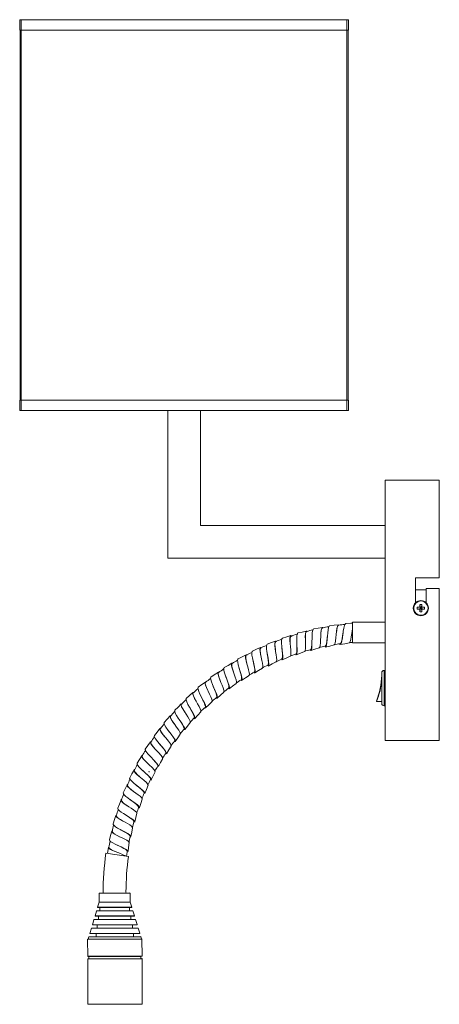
# Model space of a CAD drawing. Header units: millimetres. Extents: x -79 to 456, y -691 to 25.
# Tile 2 of 3: x 263 to 456, y -691 to -237. Entities that reach past the tile are written whole.
import ezdxf

# ---------------------------------------------------------------- set-up
doc = ezdxf.new("R2010")
doc.units = ezdxf.units.MM

msp = doc.modelspace()

# ---------------------------------------------------------------- linework, layer by layer
at = {"color": 7, "linetype": 'Continuous', "lineweight": 15}
for p, q in [((262.74, -236.98), (414.11, -236.98)), ((262.74, -236.98), (262.74, -241.76)), ((263.43, -236.98), (263.43, -417.06)), ((413.43, -417.06), (413.43, -236.98)), ((414.11, -236.98), (414.11, -241.76)), ((262.74, -241.76), (414.11, -241.76)), ((262.93, -412.28), (262.93, -241.76)), ((413.93, -241.76), (413.93, -412.28)), ((262.74, -412.28), (414.11, -412.28)), ((262.74, -412.28), (262.74, -417.06)), ((414.11, -412.28), (414.11, -417.06)), ((262.74, -417.06), (414.11, -417.06)), ((330.93, -485.06), (330.93, -417.06)), ((345.93, -417.06), (345.93, -470.06)), ((430.93, -449.06), (430.93, -569.06)), ((455.93, -449.06), (430.93, -449.06)), ((455.93, -449.06), (455.93, -494.06)), ((345.93, -470.06), (430.93, -470.06)), ((330.93, -485.06), (430.93, -485.06)), ((444.97, -494.06), (455.93, -494.06)), ((444.97, -505.59), (444.97, -494.06)), ((444.97, -499.56), (449.93, -499.56)), ((449.93, -499.06), (449.93, -505.59)), ((455.93, -499.06), (449.93, -499.06)), ((455.93, -499.06), (455.93, -569.06)), ((445.73, -507.65), (447.23, -507.84)), ((447.02, -507.63), (447.23, -507.84)), ((447.04, -506.34), (447.23, -507.84)), ((447.67, -507.84), (447.23, -507.84)), ((447.23, -508.28), (447.23, -507.84)), ((447.85, -506.34), (447.67, -507.84)), ((447.67, -507.84), (447.88, -507.63)), ((449.17, -507.65), (447.67, -507.84)), ((447.67, -507.84), (447.67, -508.28)), ((445.73, -508.46), (447.23, -508.28)), ((447.23, -508.28), (447.02, -508.49)), ((447.04, -509.78), (447.23, -508.28)), ((447.23, -508.28), (447.67, -508.28)), ((447.88, -508.49), (447.67, -508.28)), ((449.17, -508.46), (447.67, -508.28)), ((447.85, -509.78), (447.67, -508.28)), ((430.93, -514.56), (415.93, -514.56)), ((415.93, -524.06), (415.93, -514.56)), ((415.93, -524.06), (430.93, -524.06)), ((429.43, -551.96), (429.43, -537.86)), ((430.93, -536.76), (430.53, -536.76)), ((427.08, -551.12), (429.43, -551.12)), ((430.53, -553.06), (430.93, -553.06)), ((455.93, -569.06), (430.93, -569.06)), ((319.46, -582.91), (319.46, -582.91)), ((322.45, -583.43), (322.22, -583.39)), ((312.86, -622.42), (302.47, -620.92)), ((299.31, -639.44), (299.33, -643.52)), ((299.41, -639.34), (313.46, -639.28)), ((311.68, -638.79), (311.69, -639.29)), ((313.58, -643.46), (313.56, -639.38)), ((299.33, -643.55), (298.62, -645.88)), ((314.3, -645.81), (313.58, -643.49)), ((298.11, -647.58), (297.42, -649.88)), ((314.73, -647.44), (298.21, -647.51)), ((298.72, -646.01), (299.67, -646.01)), ((299.67, -646.01), (313.26, -645.95)), ((299.67, -646.01), (299.67, -647.5)), ((313.26, -645.95), (314.21, -645.94)), ((313.28, -647.44), (313.26, -645.95)), ((315.54, -649.8), (314.83, -647.51)), ((296.91, -651.58), (296.22, -653.88)), ((315.97, -651.43), (297, -651.51)), ((297.52, -650.01), (299.03, -650.01)), ((299.03, -650.01), (313.94, -649.94)), ((299.03, -650.01), (299.03, -651.5)), ((313.94, -649.94), (315.45, -649.93)), ((313.95, -651.44), (313.94, -649.94)), ((316.78, -653.79), (316.07, -651.5)), ((295.73, -655.51), (295.01, -657.88)), ((295.73, -655.51), (317.29, -655.42)), ((296.31, -654.01), (298.39, -654.01)), ((298.39, -654.01), (314.61, -653.94)), ((298.39, -654.01), (298.39, -655.5)), ((314.61, -653.94), (316.69, -653.92)), ((314.62, -655.43), (314.61, -653.94)), ((318.02, -657.78), (317.29, -655.42)), ((294.03, -660.66), (294.06, -668.46)), ((294.13, -660.56), (318.93, -660.45)), ((294.51, -659.54), (294.23, -660.49)), ((318.44, -659.37), (294.61, -659.47)), ((295.11, -658.01), (297.92, -658.01)), ((297.92, -658.01), (315.11, -657.93)), ((297.92, -658.01), (297.92, -659.45)), ((315.11, -657.93), (317.93, -657.91)), ((315.12, -659.38), (315.11, -657.93)), ((318.83, -660.38), (318.53, -659.44)), ((319.06, -668.35), (319.03, -660.55)), ((294.07, -669.66), (294.16, -690.46)), ((294.16, -668.56), (294.54, -668.56)), ((318.97, -669.46), (294.17, -669.56)), ((294.64, -668.66), (294.64, -669.56)), ((318.49, -669.46), (318.48, -668.56)), ((319.16, -690.35), (319.07, -669.55)), ((319.06, -690.45), (294.26, -690.56))]:
    msp.add_line(p, q, dxfattribs=at)
at = {"color": 8, "linetype": 'Continuous', "lineweight": 15}
for p, q in [((430.53, -536.76), (430.53, -553.06)), ((313.56, -639.38), (299.31, -639.44)), ((299.33, -643.52), (313.58, -643.46)), ((313.58, -643.49), (299.33, -643.55)), ((314.83, -647.51), (298.11, -647.58)), ((298.62, -645.88), (314.3, -645.81)), ((314.21, -645.94), (298.72, -646.01)), ((316.07, -651.5), (296.91, -651.58)), ((297.42, -649.88), (315.54, -649.8)), ((315.45, -649.93), (297.52, -650.01)), ((296.22, -653.88), (316.78, -653.79)), ((316.69, -653.92), (296.31, -654.01)), ((319.03, -660.55), (294.03, -660.66)), ((294.23, -660.49), (318.83, -660.38)), ((318.53, -659.44), (294.51, -659.54)), ((295.01, -657.88), (318.02, -657.78)), ((317.93, -657.91), (295.11, -658.01)), ((294.06, -668.46), (319.06, -668.35)), ((319.07, -669.55), (294.07, -669.66)), ((318.96, -668.46), (294.16, -668.56)), ((294.54, -668.56), (318.58, -668.46)), ((318.48, -668.56), (294.64, -668.66)), ((294.16, -690.46), (319.16, -690.35))]:
    msp.add_line(p, q, dxfattribs=at)
at = {"color": 7, "linetype": 'Continuous', "lineweight": 15, "flags": 128}
for points in [[(402.15, -516.94), (400.14, -517.26), (398.12, -517.59)], [(402.65, -517.2), (402.34, -516.96), (401.96, -517.04), (401.68, -517.57), (401.49, -518.51), (401.39, -519.76), (401.33, -521.21), (401.29, -522.7), (401.24, -524.09), (401.14, -525.23), (400.96, -526.02), (400.67, -526.36), (400.66, -526.36)], [(405.51, -516.15), (405.21, -516.3), (404.92, -516.96), (404.7, -518.02), (404.54, -519.39), (404.41, -520.93), (404.3, -522.48), (404.17, -523.89), (404, -525.02), (403.77, -525.75), (403.49, -525.98)], [(409.56, -515.71), (407.53, -515.91), (405.5, -516.11)], [(409.57, -515.76), (409.29, -515.88), (408.99, -516.5), (408.76, -517.51), (408.59, -518.81), (408.45, -520.28), (408.33, -521.76), (408.18, -523.09), (408, -524.15), (407.75, -524.82), (407.49, -525)], [(408.53, -519.48), (408.7, -518.08), (408.93, -516.92), (409.23, -516.17), (409.58, -515.91)], [(412.95, -515.1), (412.94, -515.09), (412.57, -515.37), (412.25, -516.11), (411.98, -517.24), (411.74, -518.65), (411.53, -520.2), (411.32, -521.72), (411.1, -523.07), (410.86, -524.1), (410.57, -524.71), (410.22, -524.83), (409.9, -524.55)], [(415.93, -514.98), (415.25, -515), (412.95, -515.09)], [(387.63, -520.73), (385.66, -521.29), (383.7, -521.85)], [(388.14, -520.9), (388.05, -520.82), (387.6, -520.73), (387.32, -521.09), (387.18, -521.86), (387.17, -522.99), (387.26, -524.36), (387.4, -525.85), (387.53, -527.3), (387.61, -528.57), (387.59, -529.55), (387.42, -530.13), (387.25, -530.21)], [(387.3, -524.79), (387.29, -524.69), (387.21, -523.25), (387.22, -522.07), (387.37, -521.25), (387.69, -520.9), (388.18, -521.03)], [(390.86, -519.55), (390.73, -519.55), (390.46, -520.02), (390.31, -520.93), (390.28, -522.18), (390.31, -523.66), (390.39, -525.23), (390.45, -526.73), (390.46, -528.02), (390.37, -528.97), (390.16, -529.49), (389.89, -529.53)], [(394.83, -518.61), (392.84, -519.06), (390.84, -519.5)], [(395.16, -518.69), (395.13, -518.67), (394.73, -518.66), (394.45, -519.1), (394.29, -519.96), (394.24, -521.15), (394.26, -522.57), (394.31, -524.07), (394.35, -525.49), (394.34, -526.71), (394.23, -527.59), (393.99, -528.06), (393.89, -528.07)], [(394.27, -522.87), (394.26, -522.53), (394.26, -521.09), (394.35, -519.91), (394.55, -519.12), (394.87, -518.81)], [(398.13, -517.65), (397.92, -517.7), (397.65, -518.26), (397.47, -519.25), (397.37, -520.56), (397.33, -522.08), (397.31, -523.65), (397.28, -525.11), (397.2, -526.32), (397.03, -527.17), (396.76, -527.57), (396.36, -527.49), (396.27, -527.39)], [(401.33, -521.09), (401.35, -520.8), (401.44, -519.37), (401.59, -518.2), (401.85, -517.42), (402.18, -517.14)], [(404.45, -520.46), (404.32, -521.88), (404.17, -523.34), (403.98, -524.53), (403.73, -525.33), (403.4, -525.64)], [(404.46, -520.34), (404.45, -520.41), (404.44, -520.48)], [(411.64, -519.37), (411.43, -520.75), (411.19, -522.2), (410.93, -523.39), (410.63, -524.18), (410.28, -524.47)], [(411.65, -519.27), (411.64, -519.33), (411.63, -519.39)], [(415.93, -517.66), (415.6, -519.78), (415.38, -521.23), (415.16, -522.5), (414.9, -523.46), (414.6, -524), (414.4, -524.06)], [(376.72, -524.66), (376.46, -524.91), (376.35, -525.63), (376.4, -526.73), (376.57, -528.11), (376.82, -529.64), (377.08, -531.17), (377.29, -532.56), (377.39, -533.68), (377.33, -534.43), (377.12, -534.68)], [(380.56, -523.27), (378.63, -523.95), (376.71, -524.63)], [(381.09, -523.41), (380.63, -523.25), (380.32, -523.52), (380.19, -524.21), (380.21, -525.26), (380.37, -526.58), (380.59, -528.04), (380.82, -529.5), (380.99, -530.82), (381.06, -531.88), (380.97, -532.57), (380.76, -532.77)], [(380.46, -527.22), (380.29, -525.83), (380.23, -524.64), (380.34, -523.82), (380.62, -523.45)], [(383.7, -521.87), (383.67, -521.86), (383.39, -522.24), (383.26, -523.06), (383.27, -524.24), (383.38, -525.68), (383.55, -527.23), (383.71, -528.75), (383.82, -530.1), (383.82, -531.14), (383.68, -531.78), (383.43, -531.93)], [(390.33, -523.97), (390.37, -525.4), (390.39, -526.87), (390.35, -528.07), (390.19, -528.88), (389.91, -529.21)], [(390.32, -523.86), (390.32, -523.92), (390.33, -523.98)], [(397.34, -521.79), (397.34, -521.87), (397.29, -523.43), (397.23, -524.89), (397.11, -526.1), (396.91, -526.9), (396.6, -527.22)], [(403.5, -526.01), (405.5, -525.52), (407.5, -525.03)], [(410.36, -524.85), (412.38, -524.48), (414.41, -524.11)], [(366.95, -529.61), (365.12, -530.52), (363.29, -531.43)], [(367.5, -529.72), (367.23, -529.59), (366.85, -529.7), (366.69, -530.21), (366.76, -531.1), (367, -532.29), (367.36, -533.66), (367.77, -535.1), (368.15, -536.47), (368.42, -537.64), (368.52, -538.51), (368.39, -539), (368.31, -539.02)], [(367.38, -533.72), (367.35, -533.62), (367.01, -532.22), (366.8, -531.04), (366.79, -530.2), (367.03, -529.78), (367.04, -529.78)], [(369.93, -527.88), (369.72, -528), (369.6, -528.64), (369.67, -529.66), (369.9, -530.97), (370.23, -532.46), (370.58, -533.98), (370.9, -535.4), (371.1, -536.59), (371.13, -537.43), (370.95, -537.86), (370.69, -537.85)], [(373.66, -526.24), (371.78, -527.03), (369.9, -527.83)], [(374.1, -526.33), (373.83, -526.21), (373.49, -526.4), (373.35, -527), (373.4, -527.97), (373.6, -529.23), (373.9, -530.65), (374.22, -532.11), (374.5, -533.46), (374.67, -534.58), (374.67, -535.36), (374.46, -535.75)], [(373.86, -530.49), (373.81, -530.25), (373.55, -528.83), (373.42, -527.64), (373.47, -526.8), (373.73, -526.41)], [(376.71, -529.02), (376.72, -529.08), (376.73, -529.14)], [(376.73, -529.12), (376.95, -530.59), (377.15, -532.03), (377.25, -533.22), (377.19, -534.04), (376.95, -534.38)], [(383.45, -526.29), (383.58, -527.79), (383.69, -529.25), (383.72, -530.45), (383.61, -531.26), (383.35, -531.59)], [(383.43, -526.18), (383.44, -526.25), (383.45, -526.31)], [(383.51, -531.95), (385.4, -531.1), (387.28, -530.26)], [(390.05, -529.57), (391.98, -528.84), (393.91, -528.11)], [(396.72, -527.58), (398.69, -526.97), (400.66, -526.37)], [(360.46, -533.39), (358.69, -534.41), (356.92, -535.43)], [(360.83, -533.38), (360.43, -533.42), (360.24, -533.85), (360.31, -534.65), (360.58, -535.76), (361, -537.08), (361.49, -538.49), (361.97, -539.86), (362.34, -541.06), (362.55, -542), (362.51, -542.59), (362.37, -542.69)], [(361.13, -537.44), (361.11, -537.39), (360.68, -536.01), (360.4, -534.84), (360.34, -533.99), (360.55, -533.55), (360.55, -533.55)], [(363.32, -531.48), (363.18, -531.53), (363.04, -532.07), (363.13, -533), (363.4, -534.24), (363.8, -535.67), (364.24, -537.18), (364.66, -538.61), (364.97, -539.85), (365.11, -540.77), (365.01, -541.31), (364.75, -541.4)], [(367.36, -533.67), (367.37, -533.7), (367.38, -533.73)], [(370.16, -532.15), (370.17, -532.21), (370.18, -532.26)], [(370.18, -532.24), (370.18, -532.25), (370.51, -533.78), (370.79, -535.2), (370.96, -536.38), (370.95, -537.2), (370.72, -537.54)], [(377.14, -534.72), (378.96, -533.76), (380.79, -532.81)], [(354.21, -537.56), (352.29, -538.82), (350.8, -539.8)], [(354.8, -537.57), (354.76, -537.55), (354.26, -537.53), (354.03, -537.89), (354.08, -538.6), (354.37, -539.63), (354.84, -540.88), (355.41, -542.25), (355.98, -543.61), (356.46, -544.84), (356.77, -545.83), (356.84, -546.51), (356.62, -546.82), (356.62, -546.82)], [(355.09, -541.48), (354.59, -540.17), (354.23, -539.02), (354.12, -538.17), (354.3, -537.71), (354.32, -537.71)], [(356.93, -535.45), (356.88, -535.45), (356.71, -535.91), (356.79, -536.75), (357.1, -537.91), (357.55, -539.29), (358.09, -540.76), (358.61, -542.19), (359.03, -543.46), (359.27, -544.46), (359.27, -545.09), (359.05, -545.28)], [(357.72, -539.75), (357.74, -539.81), (357.76, -539.86)], [(363.83, -535.78), (363.84, -535.84), (363.86, -535.89)], [(363.85, -535.87), (364.26, -537.35), (364.64, -538.76), (364.87, -539.92), (364.9, -540.73), (364.7, -541.07)], [(364.93, -541.39), (366.63, -540.22), (368.33, -539.06)], [(370.93, -537.87), (372.7, -536.81), (374.47, -535.75)], [(348.22, -542.09), (346.59, -543.31), (344.95, -544.53)], [(348.67, -542.07), (348.36, -542.03), (348.09, -542.31), (348.11, -542.94), (348.4, -543.89), (348.91, -545.07), (349.54, -546.38), (350.2, -547.72), (350.79, -548.96), (351.21, -549.99), (351.39, -550.74), (351.26, -551.14), (350.83, -551.2), (350.83, -551.2)], [(349.33, -545.93), (348.76, -544.69), (348.34, -543.56), (348.17, -542.72), (348.32, -542.24), (348.34, -542.24)], [(350.81, -539.82), (350.62, -540.15), (350.7, -540.9), (351.02, -541.98), (351.52, -543.28), (352.14, -544.71), (352.75, -546.13), (353.28, -547.42), (353.64, -548.47), (353.74, -549.19), (353.56, -549.54), (353.07, -549.49)], [(351.84, -544.03), (351.87, -544.09), (351.89, -544.14)], [(351.88, -544.12), (351.89, -544.16), (352.49, -545.59), (353.02, -546.94), (353.4, -548.06), (353.52, -548.85), (353.36, -549.19)], [(357.75, -539.85), (358.25, -541.29), (358.71, -542.67), (359.01, -543.82), (359.09, -544.62), (358.91, -544.96)], [(359.16, -545.27), (360.78, -544), (362.41, -542.73)], [(342.52, -546.98), (340.96, -548.3), (339.4, -549.62)], [(343.05, -546.94), (342.76, -546.89), (342.43, -547.1), (342.41, -547.65), (342.7, -548.51), (343.23, -549.62), (343.92, -550.87), (344.67, -552.17), (345.35, -553.4), (345.89, -554.46), (346.17, -555.27), (346.16, -555.76), (346.09, -555.79)], [(343.97, -550.97), (343.9, -550.84), (343.22, -549.55), (342.73, -548.45), (342.51, -547.61), (342.62, -547.13), (342.65, -547.12)], [(344.99, -544.58), (344.81, -544.77), (344.86, -545.44), (345.19, -546.42), (345.74, -547.65), (346.41, -549.02), (347.12, -550.41), (347.76, -551.71), (348.23, -552.8), (348.45, -553.59), (348.36, -554.04), (348, -554.1)], [(346.27, -548.73), (346.3, -548.79), (346.32, -548.84)], [(353.63, -549.49), (355.17, -548.13), (356.72, -546.76)], [(337.12, -552.2), (335.64, -553.61), (334.17, -555.02)], [(337.65, -552.12), (337.48, -552.09), (337.08, -552.24), (337.02, -552.72), (337.29, -553.5), (337.84, -554.52), (338.57, -555.71), (339.38, -556.96), (340.17, -558.17), (340.82, -559.24), (341.22, -560.09), (341.31, -560.66), (341.2, -560.77)], [(338.74, -555.97), (337.99, -554.74), (337.42, -553.66), (337.15, -552.84), (337.23, -552.35), (337.26, -552.34)], [(339.44, -549.66), (339.31, -549.75), (339.32, -550.33), (339.64, -551.23), (340.21, -552.38), (340.94, -553.68), (341.74, -555.03), (342.48, -556.32), (343.07, -557.43), (343.41, -558.29), (343.43, -558.82), (343.1, -559), (342.87, -558.94)], [(346.32, -548.84), (347, -550.23), (347.61, -551.54), (348.05, -552.63), (348.21, -553.41), (348.07, -553.76)], [(348.36, -554.04), (349.82, -552.58), (351.28, -551.13)], [(332.05, -557.74), (330.66, -559.24), (329.28, -560.73)], [(332.53, -557.61), (332.07, -557.72), (331.96, -558.13), (332.2, -558.82), (332.74, -559.76), (333.79, -561.27), (334.97, -562.86), (336.01, -564.32), (336.65, -565.44), (336.69, -566.08)], [(333.93, -561.46), (333.91, -561.43), (333.08, -560.24), (332.45, -559.19), (332.12, -558.39), (332.17, -557.88), (332.2, -557.87)], [(334.2, -555.05), (334.13, -555.08), (334.09, -555.58), (334.39, -556.39), (334.97, -557.45), (335.75, -558.68), (336.62, -559.98), (337.47, -561.24), (338.17, -562.37), (338.63, -563.26), (338.77, -563.87), (338.59, -564.08)], [(340.96, -553.7), (341.04, -553.84), (341.8, -555.2), (342.49, -556.46), (342.99, -557.52), (343.2, -558.28), (343.07, -558.62)], [(343.38, -558.89), (344.75, -557.35), (346.12, -555.82)], [(329.29, -560.74), (329.19, -561.14), (329.46, -561.87), (330.04, -562.84), (331.16, -564.41), (332.43, -566.06), (333.55, -567.58), (334.26, -568.76), (334.35, -569.45), (333.92, -569.56)], [(335.98, -559.03), (336.01, -559.08), (336.04, -559.12)], [(336.04, -559.11), (336.07, -559.16), (336.91, -560.46), (337.68, -561.69), (338.23, -562.71), (338.48, -563.45), (338.38, -563.8)], [(338.7, -564.04), (339.98, -562.42), (341.25, -560.8)], [(324.8, -566.78), (324.69, -567.2), (325.23, -568.23), (326.29, -569.62), (327.62, -571.19), (328.93, -572.72), (329.93, -574.01), (330.36, -574.89), (330.15, -575.2)], [(327.32, -563.58), (326.03, -565.15), (324.73, -566.73)], [(327.84, -563.47), (327.42, -563.49), (327.27, -564.02), (327.76, -565.01), (328.75, -566.35), (330, -567.86), (331.23, -569.34), (332.15, -570.57), (332.5, -571.4), (332.37, -571.56)], [(329.28, -566.99), (328.51, -566.02), (327.81, -565.01), (327.43, -564.23), (327.44, -563.72), (327.49, -563.7)], [(331.33, -564.62), (331.36, -564.67), (331.4, -564.72)], [(331.39, -564.71), (331.43, -564.76), (332.35, -566.02), (333.19, -567.19), (333.8, -568.17), (334.09, -568.9), (334, -569.23)], [(334.34, -569.47), (335.52, -567.77), (336.69, -566.08)], [(322.96, -569.69), (321.76, -571.34), (320.57, -572.99)], [(323.09, -569.69), (322.89, -569.85), (323.16, -570.64), (324.04, -571.8), (325.3, -573.19), (326.67, -574.62), (327.83, -575.91), (328.51, -576.89), (328.52, -577.38)], [(325.31, -573.19), (325.27, -573.16), (324.3, -572.07), (323.54, -571.1), (323.11, -570.34), (323.08, -569.83), (323.12, -569.8)], [(327, -570.48), (327.04, -570.52), (327.08, -570.56)], [(327.07, -570.55), (327.14, -570.64), (328.14, -571.83), (329.04, -572.95), (329.71, -573.9), (330.03, -574.6), (329.96, -574.93)], [(319.48, -575.87), (319, -576.01), (319.01, -576.61), (319.71, -577.58), (320.91, -578.82), (322.36, -580.18), (323.73, -581.47), (324.7, -582.54), (325.07, -583.28), (324.96, -583.38)], [(320.65, -573.05), (320.5, -573.17), (320.81, -573.99), (321.75, -575.19), (323.09, -576.63), (324.54, -578.11), (325.79, -579.45), (326.55, -580.48), (326.61, -581.03)], [(325.27, -573.15), (325.29, -573.17), (325.31, -573.19)], [(330.32, -575.14), (331.39, -573.38), (332.46, -571.62)], [(332.18, -571.64), (332.32, -571.59), (332.32, -571.57)], [(318.97, -576.05), (317.87, -577.77), (316.78, -579.5)], [(316.81, -579.51), (316.85, -580.09), (317.6, -581.09), (318.87, -582.37), (320.4, -583.77), (321.86, -585.12), (322.93, -586.23), (323.36, -587), (323.12, -587.27)], [(321.38, -579.26), (320.47, -578.36), (319.65, -577.44), (319.16, -576.7), (319.1, -576.19), (319.15, -576.15)], [(323.04, -576.58), (323.09, -576.63), (323.13, -576.67)], [(323.12, -576.66), (323.21, -576.76), (324.28, -577.89), (325.25, -578.95), (325.97, -579.85), (326.33, -580.53), (326.28, -580.86)], [(326.65, -581.05), (327.61, -579.23), (328.57, -577.4)], [(315.37, -582.64), (314.38, -584.43), (313.4, -586.22)], [(315.76, -582.44), (315.61, -582.45), (315.33, -582.9), (315.8, -583.7), (316.89, -584.78), (318.34, -586.02), (319.86, -587.27), (321.11, -588.38), (321.81, -589.23), (321.79, -589.59)], [(317.89, -585.63), (317.02, -584.87), (316.14, -584), (315.61, -583.29), (315.51, -582.78), (315.56, -582.74)], [(319.46, -582.91), (319.67, -583.11), (320.8, -584.18), (321.82, -585.17), (322.6, -586.03), (322.99, -586.68), (322.96, -587)], [(322.22, -583.39), (322.3, -583.4), (322.45, -583.43)], [(323.34, -587.17), (324.19, -585.29), (325.04, -583.41)], [(312.18, -589.44), (311.3, -591.28), (310.42, -593.13)], [(312.66, -589.18), (312.47, -589.21), (312.17, -589.46), (312.22, -589.86), (312.6, -590.38), (313.26, -591.02), (314.16, -591.74), (315.19, -592.52), (316.27, -593.3), (317.29, -594.05), (318.15, -594.73), (318.77, -595.31), (319.08, -595.78), (319.06, -596.01)], [(315.14, -592.48), (315.13, -592.47), (313.97, -591.57), (313.04, -590.76), (312.46, -590.08), (312.33, -589.57), (312.37, -589.53)], [(313.5, -586.26), (313.37, -586.49), (313.88, -587.31), (315.03, -588.42), (316.57, -589.7), (318.18, -591), (319.52, -592.15), (320.31, -593.04), (320.33, -593.45)], [(316.31, -589.5), (316.36, -589.54), (316.41, -589.57)], [(316.4, -589.56), (316.51, -589.66), (317.7, -590.66), (318.79, -591.59), (319.6, -592.39), (320.04, -593.01), (320.01, -593.33)], [(320.41, -593.48), (321.14, -591.55), (321.88, -589.63)], [(310.44, -593.14), (310.41, -593.16), (310.48, -593.56), (310.89, -594.1), (311.6, -594.76), (312.55, -595.51), (313.64, -596.3), (314.78, -597.11), (315.86, -597.88), (316.79, -598.59), (317.46, -599.19), (317.82, -599.67), (317.83, -600.02), (317.47, -600.22), (317.43, -600.23)], [(309.4, -596.42), (308.64, -598.31), (307.88, -600.21)], [(309.84, -596.14), (309.54, -596.25), (309.38, -596.57), (309.58, -597), (310.1, -597.54), (310.89, -598.16), (311.89, -598.85), (313, -599.56), (314.11, -600.27), (315.13, -600.94), (315.95, -601.54), (316.49, -602.05), (316.71, -602.46), (316.66, -602.56)], [(312.45, -599.21), (311.34, -598.45), (310.35, -597.69), (309.73, -597.04), (309.56, -596.54), (309.61, -596.49)], [(313.49, -596.2), (313.55, -596.23), (313.59, -596.27)], [(313.59, -596.26), (313.76, -596.39), (315.01, -597.31), (316.14, -598.17), (317, -598.92), (317.46, -599.52), (317.46, -599.83)], [(317.86, -599.95), (318.48, -597.99), (319.1, -596.02)], [(307.45, -603.23), (307.09, -603.48), (307.08, -603.84), (307.43, -604.29), (308.09, -604.83), (309, -605.42), (310.09, -606.06), (311.26, -606.7), (312.39, -607.34), (313.38, -607.93), (314.14, -608.45), (314.6, -608.9), (314.71, -609.25)], [(307.92, -600.22), (307.85, -600.37), (308.07, -600.81), (308.63, -601.36), (309.48, -602), (310.54, -602.71), (311.7, -603.44), (312.88, -604.17), (313.96, -604.86), (314.84, -605.48), (315.45, -606.01), (315.71, -606.43), (315.63, -606.65)], [(311.2, -603.13), (311.24, -603.16), (311.29, -603.19)], [(311.28, -603.18), (311.42, -603.27), (312.72, -604.11), (313.9, -604.91), (314.8, -605.6), (315.29, -606.16), (315.3, -606.47)], [(315.71, -606.57), (316.21, -604.57), (316.7, -602.57)], [(307.06, -603.55), (306.41, -605.49), (305.76, -607.43)], [(305.79, -607.43), (305.79, -607.73), (306.17, -608.19), (306.87, -608.74), (307.84, -609.35), (308.99, -610), (310.22, -610.66), (311.41, -611.31), (312.47, -611.92), (313.3, -612.46), (313.82, -612.91), (313.97, -613.28), (313.74, -613.56), (313.51, -613.63)], [(310.24, -606.14), (309.12, -605.47), (308.09, -604.77), (307.42, -604.16), (307.22, -603.67), (307.26, -603.62)], [(310.18, -606.1), (310.21, -606.12), (310.24, -606.14)], [(305.14, -610.82), (304.61, -612.79), (304.08, -614.76)], [(305.58, -610.47), (305.36, -610.56), (305.13, -610.86), (305.28, -611.25), (305.77, -611.7), (306.56, -612.21), (307.59, -612.77), (308.75, -613.34), (309.95, -613.91), (311.08, -614.46), (312.03, -614.98), (312.72, -615.43), (313.09, -615.83), (313.09, -616.04)], [(308.61, -613.27), (307.34, -612.61), (306.26, -611.98), (305.55, -611.41), (305.31, -610.93), (305.36, -610.87)], [(309.19, -610.1), (309.5, -610.28), (310.85, -611.04), (312.07, -611.76), (313.01, -612.4), (313.53, -612.93), (313.55, -613.23)], [(313.97, -613.3), (314.34, -611.28), (314.72, -609.25)], [(304.11, -614.77), (304.07, -614.82), (304.24, -615.21), (304.77, -615.67), (305.61, -616.19), (306.69, -616.76), (307.91, -617.34), (309.18, -617.93), (310.37, -618.49), (311.39, -619.02), (312.15, -619.49), (312.56, -619.89), (312.6, -620.17)], [(312.63, -620.13), (312.85, -618.34), (313.13, -616.04)], [(303.67, -618.18), (303.26, -620.18), (303.09, -621.01)], [(303.74, -618.1), (303.68, -618.36), (303.98, -618.75), (304.62, -619.19), (305.53, -619.66), (306.65, -620.16), (307.87, -620.66), (309.09, -621.16), (310.2, -621.63), (311.09, -622.07), (311.32, -622.2)], [(307.22, -620.39), (305.99, -619.85), (304.87, -619.28), (304.13, -618.75), (303.85, -618.29), (303.89, -618.22)], [(307.69, -617.24), (307.74, -617.26), (307.79, -617.29)], [(307.79, -617.28), (308, -617.39), (309.4, -618.07), (310.66, -618.71), (311.63, -619.29), (312.17, -619.79), (312.21, -620.08)]]:
    msp.add_lwpolyline(points, dxfattribs=at)
at = {"color": 7, "linetype": 'Continuous', "lineweight": 15}
for radius in [3.5, 3.31]:
    msp.add_circle((447.45, -508.06), radius, dxfattribs=at)
for centre, radius, start, end in [((453.87, -508.06), 8.15, 177.1509, 182.8491), ((447.42, -558.94), 51.31, 90.4459, 91.887), ((498.32, -508.03), 51.31, 178.113, 179.5541), ((447.45, -514.48), 8.15, 87.1509, 92.8491), ((396.57, -508.03), 51.31, 0.4459, 1.887), ((447.48, -558.94), 51.31, 88.113, 89.5541), ((441.03, -508.06), 8.15, 357.1509, 2.8491), ((447.42, -457.18), 51.31, 268.113, 269.5541), ((498.32, -508.09), 51.31, 180.4459, 181.887), ((447.45, -501.64), 8.15, 267.1509, 272.8491), ((396.57, -508.09), 51.31, 358.113, 359.5541), ((447.48, -457.18), 51.31, 270.4459, 271.887), ((426.14, -638.79), 124.01, 99.828, 101.1427), ((426.14, -638.79), 124.01, 96.3404, 97.6742), ((426.14, -638.79), 124.01, 106.7628, 108.0735), ((426.14, -638.79), 124.01, 103.253, 104.6064), ((426.14, -638.79), 124.01, 113.6831, 115.0032), ((426.14, -638.79), 124.01, 110.1965, 111.5385), ((426.14, -638.79), 115.41, 101.3666, 102.7909), ((426.14, -638.79), 115.41, 97.8976, 99.3235), ((426.14, -638.79), 115.41, 95.0745, 95.8591), ((426.14, -638.79), 124.01, 117.1515, 118.4627), ((426.14, -638.79), 115.41, 108.2979, 109.7226), ((426.14, -638.79), 115.41, 104.8289, 106.2541), ((426.14, -638.79), 124.01, 120.6102, 121.9319), ((426.14, -638.79), 115.41, 115.2284, 116.6541), ((426.14, -638.79), 115.41, 111.7605, 113.1847), ((426.14, -638.79), 124.01, 124.0851, 125.3947), ((426.14, -638.79), 115.41, 118.692, 120.1159), ((395.62, -538.36), 33.81, 338.0737, 359.1239), ((430.53, -537.86), 1.1, 90, 180), ((426.14, -638.79), 124.01, 127.5117, 128.8613), ((426.14, -638.79), 115.41, 122.1587, 123.5839), ((394.6, -538.27), 34.92, 338.4016, 355.6509), ((426.14, -638.79), 124.01, 131.0258, 132.327), ((426.14, -638.79), 115.41, 125.6238, 127.0512), ((426.14, -638.79), 124.01, 134.4644, 135.7915), ((426.14, -638.79), 115.41, 129.0891, 130.3912), ((430.53, -551.96), 1.1, 180, 270), ((426.14, -638.79), 124.01, 137.9443, 139.259), ((426.14, -638.79), 115.41, 132.5556, 133.9859), ((426.14, -638.79), 124.01, 141.4005, 142.7224), ((426.14, -638.79), 115.41, 136.0175, 137.3293), ((426.14, -638.79), 115.41, 139.4868, 140.794), ((426.14, -638.79), 124.01, 144.8556, 146.1919), ((426.14, -638.79), 115.41, 142.949, 144.2705), ((426.14, -638.79), 124.01, 148.3362, 149.6544), ((426.14, -638.79), 115.41, 146.4181, 147.8466), ((426.14, -638.79), 124.01, 151.78, 153.1212), ((426.14, -638.79), 115.41, 149.8809, 151.2077), ((426.14, -638.79), 124.01, 155.2648, 156.5862), ((426.14, -638.79), 115.41, 153.3493, 154.7754), ((426.14, -638.79), 124.01, 158.7089, 160.0512), ((426.14, -638.79), 115.41, 156.8126, 158.1393), ((426.14, -638.79), 124.01, 162.2082, 163.5178), ((426.14, -638.79), 115.41, 160.2798, 161.6022), ((426.14, -638.79), 115.41, 163.744, 165.1757), ((426.14, -638.79), 124.01, 165.6665, 166.982), ((426.14, -638.79), 124.01, 169.1248, 170.4492), ((426.14, -638.79), 115.41, 167.2099, 168.6385), ((426.14, -638.79), 124.96, 171.779, 180.2484), ((426.14, -638.79), 115.41, 170.6755, 171.779), ((426.14, -638.79), 114.46, 171.779, 180), ((299.41, -639.44), 0.1, 90.2484, 180.2484), ((313.46, -639.38), 0.1, 0.2484, 90.2484), ((299.23, -643.53), 0.1, 343.2484, 0.2484), ((313.68, -643.46), 0.1, 180.2484, 197.2484), ((298.21, -647.61), 0.1, 90.2484, 163.2484), ((298.72, -645.91), 0.1, 163.2484, 270), ((314.21, -645.84), 0.1, 270.4968, 17.2484), ((314.73, -647.54), 0.1, 17.2484, 90.2484), ((297, -651.61), 0.1, 90.2484, 163.2484), ((297.52, -649.91), 0.1, 163.2484, 270), ((315.45, -649.83), 0.1, 270.4968, 17.2484), ((315.97, -651.53), 0.1, 17.2484, 90.2484), ((296.31, -653.91), 0.1, 163.2484, 270), ((316.69, -653.82), 0.1, 270.4968, 17.2484), ((294.13, -660.66), 0.1, 90.2484, 180.2484), ((294.13, -660.46), 0.1, 270.2484, 343.2484), ((294.61, -659.57), 0.1, 90.2484, 163.2484), ((295.11, -657.91), 0.1, 163.2484, 270), ((317.92, -657.81), 0.1, 270.4968, 17.2484), ((318.44, -659.47), 0.1, 17.2484, 90.2484), ((318.92, -660.35), 0.1, 197.2484, 270.2484), ((318.93, -660.55), 0.1, 0.2484, 90.2484), ((294.16, -668.46), 0.1, 180.2484, 270), ((294.17, -669.66), 0.1, 90.2484, 180.2484), ((294.54, -668.66), 0.1, 0, 90), ((318.58, -668.56), 0.1, 90.4968, 180.4968), ((318.96, -668.36), 0.1, 270.4968, 0.2484), ((318.97, -669.56), 0.1, 0.2484, 90.2484), ((294.26, -690.46), 0.1, 180.2484, 270.2484), ((319.06, -690.35), 0.1, 270.2484, 0.2484)]:
    msp.add_arc(centre, radius, start, end, dxfattribs=at)

doc.saveas('drawing.dxf')
